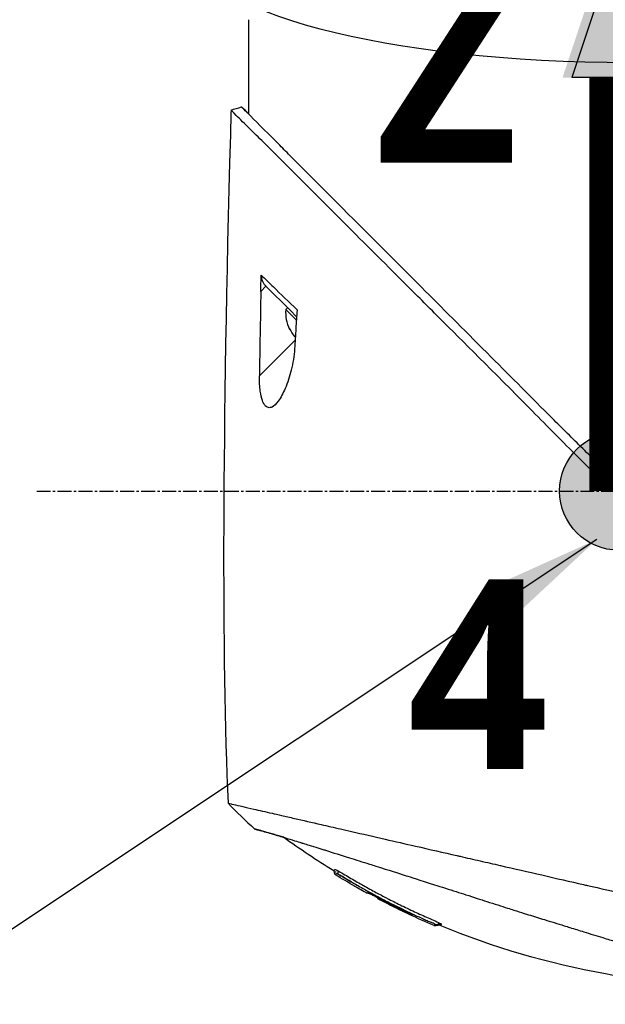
# Model space of a CAD drawing. Header units: millimetres. Extents: x 0 to 5219, y 0 to 2970.
# Tile 139 of 229: x 1818 to 1890, y 2058 to 2178. Entities that reach past the tile are written whole.
import ezdxf

# ---------------------------------------------------------------- set-up
doc = ezdxf.new("R2010")
doc.units = ezdxf.units.MM
doc.header["$LTSCALE"] = 0.2
doc.linetypes.add('CENTER2', pattern=[1.125, 0.75, -0.125, 0.125, -0.125])
for name, color, linetype in [('02_Center Line', 1, 'CENTER2'), ('07_Special Line2', 76, 'Continuous'), ('12_Before Rev.Num.', 5, 'Continuous'), ('13_After Rev.Num.', 6, 'Continuous')]:
    doc.layers.add(name, color=color, linetype=linetype)
doc.layers.add('14_Mark', color=7, linetype='Continuous', true_color=0xe03c31)
doc.styles.add('Rainbow-5.0 Style', font='malgunsl.ttf')
doc.dimstyles.new('Rainbow-5.0 Style', dxfattribs={"dimtxt": 4, "dimasz": 2.5, "dimexe": 1, "dimexo": 1, "dimgap": 1, "dimtad": 1, "dimdsep": 46, "dimtxsty": 'Rainbow-5.0 Style', "dimcen": 0, "dimclrd": 251, "dimclre": 251, "dimclrt": 7, "dimazin": 3, "dimtp": 0.1, "dimtm": 0.1, "dimtfac": 0.61, "dimtmove": 0, "dimatfit": 3, "dimfxl": 1, "dimlwd": -1, "dimlwe": -1, "dimarcsym": 1})

# ---------------------------------------------------------------- blocks, each defined once
blk = doc.blocks.new('Blk$A22R2-4W24X')
for p, q in [((-201.25, 1436.65), (-201.25, 1425.7)), ((-199.11, 1404.75), (-199.73, 1404.12)), ((-199.11, 1404.75), (-196.18, 1401.82)), ((-197.68, 1404.14), (-197.68, 1404.14)), ((-197.66, 1404.12), (-197.66, 1404.12)), ((-196.49, 1402.13), (-196.7, 1401.92)), ((-196.7, 1401.92), (-195.41, 1400.63)), ((-196.18, 1401.82), (-195.39, 1401.03)), ((-196.25, 1399.54), (-196.24, 1399.55)), ((-199.9, 1393.84), (-195.57, 1398.17)), ((-195.63, 1398.62), (-195.54, 1398.72)), ((-188.33, 1331.82), (-188.34, 1331.81)), ((-186.79, 1330.96), (-186.76, 1330.99)), ((-185.46, 1330.37), (-185.51, 1330.32)), ((-185.37, 1330.46), (-185.37, 1330.46)), ((-185.19, 1330.16), (-185.14, 1330.21)), ((-185.06, 1330.29), (-185.06, 1330.29)), ((-182.59, 1328.92), (-182.65, 1328.87))]:
    blk.add_line(p, q)
for radius, start, end in [(4.52, 175.2393, 206.2869), (4.5, 206.2241, 220.3846)]:
    blk.add_arc((-192.2, 1401.54), radius, start, end)
for centre, major_axis, ratio, start_param, end_param in [((2323.9, 1332.01), (-101.98, 2690.77), 0.938894, 1.500251, 1.501378), ((-174, 1685.85), (26.02, 366.09), 0.042138, 2.37416, 2.795052), ((-181.51, 1560.08), (-14.62, -235.71), 0.048312, 5.438434, 5.498234), ((-201.21, 1341.23), (-7.7, 7.47), 0.120793, 1.358557, 1.783036), ((-141.28, 1414.3), (82.48, -47.06), 1, 4.712389, 4.730947)]:
    blk.add_ellipse(centre, major_axis=major_axis, ratio=ratio, start_param=start_param, end_param=end_param)
for points, knots in [([(-201.25, 1437.15), (-201.25, 1437.09), (-201.25, 1437.02), (-201.25, 1436.9), (-201.25, 1436.84), (-201.25, 1436.75), (-201.25, 1436.71), (-201.25, 1436.66), (-201.25, 1436.65), (-201.25, 1436.65)], [0, 0, 0, 0, 0.0188345, 0.0188345, 0.037669, 0.037669, 0.0565035, 0.0565035, 0.075338, 0.075338, 0.075338, 0.075338]), ([(-109.74, 1332.56), (-109.74, 1332.57), (-109.89, 1332.68), (-111.54, 1334.34), (-112.56, 1335.39), (-114.71, 1337.54), (-115.7, 1338.51), (-117.36, 1340.16), (-117.99, 1340.8), (-119.29, 1342.1), (-119.96, 1342.77), (-121.04, 1343.85), (-121.41, 1344.22), (-124.55, 1347.37), (-127.25, 1350.02), (-131.42, 1354.18), (-134.44, 1357.25), (-141.9, 1364.75), (-145.54, 1368.37), (-152.43, 1375.26), (-154.85, 1377.75), (-157.73, 1380.58), (-159.67, 1382.43), (-164.1, 1386.87), (-165.95, 1388.75), (-172.37, 1395.25), (-175.92, 1398.76), (-179.74, 1402.58), (-181.07, 1403.91), (-184.83, 1407.67), (-187.2, 1410.04), (-193.84, 1416.68), (-197, 1419.85), (-199.79, 1422.62), (-200.39, 1423.21), (-201.68, 1424.49), (-202.3, 1425.1), (-203.13, 1425.94), (-203.35, 1426.17), (-203.35, 1426.17)], [0.007059, 0.007059, 0.007059, 0.007059, 0.615438, 0.615438, 1.069569, 1.069569, 1.371276, 1.371276, 1.544721, 1.544721, 1.716113, 1.716113, 1.805171, 1.805171, 2.453917, 2.453917, 3.119268, 3.119268, 3.710855, 3.710855, 4.236876, 4.236876, 4.642605, 4.642605, 4.934699, 4.934699, 5.667174, 5.667174, 6.066186, 6.066186, 6.818123, 6.818123, 8.314738, 8.314738, 8.772171, 8.772171, 9.455351, 9.455351, 10.137965, 10.137965, 10.137965, 10.137965]), ([(-156.88, 1381.35), (-156.9, 1381.37), (-156.99, 1381.46), (-157.19, 1381.65), (-157.27, 1381.72), (-157.5, 1381.95), (-157.66, 1382.1), (-158.13, 1382.56), (-158.44, 1382.86), (-159.38, 1383.78), (-160, 1384.39), (-161.87, 1386.23), (-163.11, 1387.47), (-166.84, 1391.19), (-169.32, 1393.69), (-177.55, 1401.96), (-182.43, 1406.84), (-190.16, 1414.58), (-193.62, 1418.04), (-196.85, 1421.29), (-197.32, 1421.77), (-199.31, 1423.77), (-200.51, 1424.96), (-201.53, 1425.99), (-201.74, 1426.2), (-201.96, 1426.41), (-202.01, 1426.47), (-202.06, 1426.51), (-202.07, 1426.53), (-202.08, 1426.54), (-202.08, 1426.54), (-202.09, 1426.54), (-202.09, 1426.54), (-202.09, 1426.54)], [0.0003975, 0.0003975, 0.0003975, 0.0003975, 0.0037334, 0.0037334, 0.0059736, 0.0059736, 0.0104554, 0.0104554, 0.0194241, 0.0194241, 0.0373842, 0.0373842, 0.0734232, 0.0734232, 0.1463793, 0.1463793, 0.3201527, 0.3201527, 0.4871586, 0.4871586, 0.516686, 0.516686, 0.6197489, 0.6197489, 0.6590143, 0.6590143, 0.678683, 0.678683, 0.6884419, 0.6884419, 0.6932923, 0.6932923, 0.6950052, 0.6950052, 0.6950052, 0.6950052]), ([(-202.08, 1426.54), (-202.08, 1426.54), (-202.08, 1426.54), (-202.08, 1426.54), (-202.07, 1426.53), (-202.06, 1426.52), (-202.04, 1426.51), (-201.98, 1426.46), (-201.93, 1426.41), (-201.71, 1426.2), (-201.51, 1426), (-201.25, 1425.73)], [0.0212085, 0.0212085, 0.0212085, 0.0212085, 0.039197, 0.039197, 0.0769304, 0.0769304, 0.152825, 0.152825, 0.3056694, 0.3056694, 0.5941457, 0.5941457, 0.5941457, 0.5941457]), ([(-199.73, 1404.12), (-199.73, 1404.45), (-199.72, 1404.79), (-199.71, 1405.43), (-199.71, 1405.8), (-199.7, 1406.11)], [-0.1913085, -0.1913085, -0.1913085, -0.1913085, -0.0940503, -0.0940503, 0, 0, 0, 0]), ([(-199.7, 1406.11), (-199.24, 1405.66), (-198.74, 1405.17), (-198.21, 1404.66), (-197.32, 1403.79), (-196.35, 1402.85), (-195.32, 1401.86)], [0, 0, 0, 0, 0.371058, 0.371058, 0.371058, 1, 1, 1, 1]), ([(-199.7, 1406.11), (-199.7, 1405.99), (-199.69, 1405.87), (-199.64, 1405.62), (-199.6, 1405.49), (-199.49, 1405.25), (-199.42, 1405.14), (-199.28, 1404.93), (-199.2, 1404.84), (-199.11, 1404.75)], [0, 0, 0, 0, 0.0370329, 0.0370329, 0.076468, 0.076468, 0.1152358, 0.1152358, 0.1527656, 0.1527656, 0.1527656, 0.1527656]), ([(-195.33, 1401.84), (-195.35, 1401.49), (-195.38, 1401.08), (-195.43, 1400.37), (-195.46, 1399.98), (-195.48, 1399.61)], [-0.2166132, -0.2166132, -0.2166132, -0.2166132, -0.1116759, -0.1116759, 0, 0, 0, 0]), ([(-195.48, 1399.61), (-195.51, 1399.2), (-195.53, 1398.79), (-195.58, 1397.97), (-195.61, 1397.56), (-195.64, 1397.15)], [0.000001, 0.000001, 0.000001, 0.000001, 0.1240778, 0.1240778, 0.2481545, 0.2481545, 0.2481545, 0.2481545]), ([(-195.64, 1397.15), (-195.69, 1396.26), (-195.84, 1395.37), (-196.23, 1393.76), (-196.49, 1392.99), (-197.02, 1391.74), (-197.31, 1391.19), (-197.88, 1390.42), (-198.13, 1390.18), (-198.52, 1389.99), (-198.67, 1389.96), (-198.91, 1390.01), (-199, 1390.05), (-199.17, 1390.19), (-199.24, 1390.27), (-199.4, 1390.5), (-199.47, 1390.66), (-199.66, 1391.17), (-199.74, 1391.56), (-199.88, 1392.52), (-199.91, 1393.15), (-199.9, 1393.84)], [-1.596737, -1.596737, -1.596737, -1.596737, -1.33399, -1.33399, -1.081083, -1.081083, -0.864266, -0.864266, -0.684891, -0.684891, -0.576042, -0.576042, -0.504751, -0.504751, -0.44002, -0.44002, -0.35801, -0.35801, -0.205711, -0.205711, -0.000001, -0.000001, -0.000001, -0.000001]), ([(-203.71, 1341.89), (-203.71, 1341.89), (-203.68, 1341.89), (-203.61, 1341.87), (-203.55, 1341.86), (-203.45, 1341.84), (-203.32, 1341.81), (-203.29, 1341.8), (-203.26, 1341.79), (-203.23, 1341.79), (-202.98, 1341.73), (-202.64, 1341.65), (-202.25, 1341.56), (-202.15, 1341.54), (-202.04, 1341.51), (-201.93, 1341.49), (-201.54, 1341.4), (-201.1, 1341.3), (-200.59, 1341.18), (-199.94, 1341.03), (-199.2, 1340.86), (-198.37, 1340.67), (-198.01, 1340.59), (-197.62, 1340.5), (-197.22, 1340.41), (-196.71, 1340.29), (-196.18, 1340.17), (-195.63, 1340.04), (-194.62, 1339.81), (-193.53, 1339.56), (-192.4, 1339.3), (-191.64, 1339.13), (-190.86, 1338.95), (-190.06, 1338.77), (-189.61, 1338.66), (-189.17, 1338.56), (-188.71, 1338.46), (-187.38, 1338.15), (-186.02, 1337.84), (-184.64, 1337.52), (-183.42, 1337.25), (-182.19, 1336.96), (-180.96, 1336.68), (-179.24, 1336.29), (-177.55, 1335.9), (-175.92, 1335.52), (-175.79, 1335.5), (-175.66, 1335.47), (-175.53, 1335.44), (-175.13, 1335.34), (-174.72, 1335.25), (-174.32, 1335.16), (-173.91, 1335.07), (-173.51, 1334.97), (-173.1, 1334.88), (-172.69, 1334.79), (-172.28, 1334.69), (-171.87, 1334.6), (-171.48, 1334.51), (-171.08, 1334.42), (-170.68, 1334.33), (-170.67, 1334.32), (-170.65, 1334.32), (-170.64, 1334.32), (-168.92, 1333.92), (-167.24, 1333.54), (-165.61, 1333.17), (-163.85, 1332.76), (-162.15, 1332.37), (-160.52, 1332), (-160.37, 1331.96), (-160.22, 1331.93), (-160.07, 1331.9), (-158.49, 1331.53), (-156.94, 1331.18), (-155.44, 1330.84), (-153.7, 1330.44), (-152.02, 1330.06), (-150.41, 1329.69), (-150.24, 1329.65), (-150.07, 1329.61), (-149.9, 1329.57), (-149.25, 1329.42), (-148.59, 1329.26), (-147.94, 1329.11), (-147.79, 1329.08), (-147.65, 1329.05), (-147.51, 1329.01), (-146.9, 1328.87), (-146.25, 1328.72), (-145.5, 1328.55), (-145.4, 1328.53), (-145.29, 1328.5), (-145.19, 1328.48), (-144.44, 1328.31), (-143.66, 1328.13), (-142.91, 1327.96), (-142.18, 1327.8), (-141.48, 1327.64), (-140.8, 1327.48)], [0, 0, 0, 0, 0.0293646, 0.0293646, 0.0293646, 0.0566154, 0.0566154, 0.0566154, 0.0625, 0.0625, 0.0625, 0.1118856, 0.1118856, 0.1118856, 0.125, 0.125, 0.125, 0.1687706, 0.1687706, 0.1687706, 0.2250488, 0.2250488, 0.2250488, 0.25, 0.25, 0.25, 0.2807426, 0.2807426, 0.2807426, 0.3373462, 0.3373462, 0.3373462, 0.375, 0.375, 0.375, 0.394127, 0.394127, 0.394127, 0.4504604, 0.4504604, 0.4504604, 0.5, 0.5, 0.5, 0.5625, 0.5625, 0.5625, 0.5671142, 0.5671142, 0.5671142, 0.581501, 0.581501, 0.581501, 0.5960263, 0.5960263, 0.5960263, 0.6106942, 0.6106942, 0.6106942, 0.625, 0.625, 0.625, 0.6254725, 0.6254725, 0.6254725, 0.6826656, 0.6826656, 0.6826656, 0.7442648, 0.7442648, 0.7442648, 0.75, 0.75, 0.75, 0.8049855, 0.8049855, 0.8049855, 0.8682916, 0.8682916, 0.8682916, 0.875, 0.875, 0.875, 0.9005062, 0.9005062, 0.9005062, 0.90625, 0.90625, 0.90625, 0.9336735, 0.9336735, 0.9336735, 0.9375, 0.9375, 0.9375, 0.9693103, 0.9693103, 0.9693103, 1, 1, 1, 1]), ([(-200.47, 1338.75), (-200.47, 1338.75), (-200.47, 1338.75), (-200.38, 1338.72), (-200.33, 1338.71), (-200.27, 1338.7), (-200.21, 1338.68), (-200.18, 1338.67), (-200.15, 1338.66), (-200.12, 1338.66), (-199.96, 1338.62), (-199.74, 1338.56), (-199.46, 1338.48), (-199.35, 1338.45), (-199.23, 1338.41), (-199.1, 1338.38), (-198.84, 1338.3), (-198.55, 1338.22), (-198.22, 1338.12), (-197.79, 1337.99), (-197.29, 1337.84), (-196.74, 1337.68), (-196.67, 1337.65), (-196.6, 1337.63), (-196.52, 1337.61), (-195.66, 1337.34), (-195, 1337.14), (-194.73, 1337.06), (-194.7, 1337.05), (-194.59, 1337.02), (-194.39, 1336.95), (-194.03, 1336.84), (-193.38, 1336.64), (-192.32, 1336.31), (-192.17, 1336.26), (-192.01, 1336.22), (-191.86, 1336.17), (-190.96, 1335.88), (-189.99, 1335.58), (-188.97, 1335.26), (-188.19, 1335.01), (-187.37, 1334.75), (-186.52, 1334.49), (-186.26, 1334.4), (-186.01, 1334.33), (-185.77, 1334.25), (-184.15, 1333.74), (-182.96, 1333.36), (-182.32, 1333.15), (-182.23, 1333.12), (-182.15, 1333.1), (-182.08, 1333.08), (-181.6, 1332.92), (-180.48, 1332.57), (-178.65, 1331.98), (-178.24, 1331.85), (-177.79, 1331.71), (-177.3, 1331.55), (-176.41, 1331.27), (-175.59, 1331), (-174.84, 1330.77), (-173.86, 1330.45), (-173.01, 1330.18), (-172.3, 1329.95), (-171.82, 1329.79), (-171.37, 1329.65), (-170.96, 1329.52), (-170.52, 1329.38), (-170.13, 1329.25), (-169.77, 1329.14), (-169.51, 1329.06), (-169.25, 1328.97), (-168.99, 1328.89), (-168.57, 1328.76), (-168.16, 1328.63), (-167.74, 1328.5), (-167.57, 1328.45), (-167.39, 1328.39), (-167.22, 1328.34), (-166.59, 1328.14), (-165.94, 1327.94), (-165.29, 1327.74), (-164.5, 1327.49), (-163.69, 1327.25), (-162.88, 1327), (-162.65, 1326.92), (-162.42, 1326.85), (-162.19, 1326.78), (-161.63, 1326.61), (-161.07, 1326.44), (-160.51, 1326.26), (-159.73, 1326.02), (-158.95, 1325.78), (-158.19, 1325.55), (-157.92, 1325.46), (-157.65, 1325.38), (-157.38, 1325.3), (-156.86, 1325.14), (-156.38, 1324.99), (-155.95, 1324.86), (-155.04, 1324.57), (-154.33, 1324.35), (-153.8, 1324.19), (-153.4, 1324.07), (-153.1, 1323.98), (-152.9, 1323.91), (-152.51, 1323.79), (-152.12, 1323.67), (-151.74, 1323.55), (-151.43, 1323.46), (-151.12, 1323.36), (-150.81, 1323.27), (-150.32, 1323.12), (-150, 1323.02), (-149.81, 1322.96), (-149.81, 1322.96), (-149.8, 1322.95), (-149.79, 1322.95), (-149.47, 1322.85), (-149.15, 1322.76), (-148.84, 1322.66)], [-1, -1, -1, -1, -0.967857, -0.967857, -0.967857, -0.948942, -0.948942, -0.948942, -0.935714, -0.935714, -0.935714, -0.889625, -0.889625, -0.889625, -0.871429, -0.871429, -0.871429, -0.83445, -0.83445, -0.83445, -0.785714, -0.785714, -0.785714, -0.781613, -0.781613, -0.781613, -0.732143, -0.732143, -0.732143, -0.713138, -0.713138, -0.713138, -0.678571, -0.678571, -0.678571, -0.668891, -0.668891, -0.668891, -0.613661, -0.613661, -0.613661, -0.571429, -0.571429, -0.571429, -0.563197, -0.563197, -0.563197, -0.507759, -0.507759, -0.507759, -0.5, -0.5, -0.5, -0.441747, -0.441747, -0.441747, -0.428571, -0.428571, -0.428571, -0.397698, -0.397698, -0.397698, -0.357143, -0.357143, -0.357143, -0.339649, -0.339649, -0.339649, -0.321429, -0.321429, -0.321429, -0.310561, -0.310561, -0.310561, -0.292949, -0.292949, -0.292949, -0.285714, -0.285714, -0.285714, -0.258021, -0.258021, -0.258021, -0.223914, -0.223914, -0.223914, -0.214286, -0.214286, -0.214286, -0.189719, -0.189719, -0.189719, -0.155218, -0.155218, -0.155218, -0.142857, -0.142857, -0.142857, -0.12766, -0.12766, -0.12766, -0.095508, -0.095508, -0.095508, -0.071429, -0.071429, -0.071429, -0.051836, -0.051836, -0.051836, -0.035714, -0.035714, -0.035714, -0.017857, -0.017857, -0.017857, -0.017513, -0.017513, -0.017513, 0, 0, 0, 0]), ([(-196.98, 1337.75), (-197.17, 1337.8), (-197.35, 1337.86), (-198.01, 1338.06), (-198.43, 1338.18), (-199.07, 1338.37), (-199.32, 1338.44), (-199.68, 1338.54), (-199.82, 1338.58), (-199.98, 1338.62), (-200.02, 1338.63), (-200.19, 1338.68), (-200.3, 1338.7), (-200.43, 1338.74), (-200.47, 1338.75), (-200.47, 1338.75)], [5.705299, 5.705299, 5.705299, 5.705299, 5.822939, 5.822939, 6.144758, 6.144758, 6.385994, 6.385994, 6.566823, 6.566823, 6.63475, 6.63475, 6.873456, 6.873456, 7.112007, 7.112007, 7.112007, 7.112007]), ([(-190.88, 1333.67), (-190.88, 1333.67), (-190.88, 1333.68), (-190.88, 1333.68), (-190.87, 1333.68), (-190.87, 1333.69), (-190.87, 1333.69), (-190.87, 1333.69), (-190.86, 1333.69), (-190.86, 1333.7), (-190.86, 1333.7), (-190.85, 1333.71), (-190.84, 1333.72), (-190.84, 1333.72), (-190.84, 1333.72), (-190.84, 1333.72), (-190.83, 1333.73), (-190.83, 1333.73), (-190.82, 1333.74), (-190.81, 1333.75), (-190.81, 1333.75), (-190.81, 1333.75), (-190.81, 1333.75), (-190.81, 1333.75), (-190.81, 1333.75)], [-0.1783373, -0.1783373, -0.1783373, -0.1783373, -0.1456542, -0.1456542, -0.1456542, -0.124148, -0.124148, -0.124148, -0.1142857, -0.1142857, -0.1142857, -0.085957, -0.085957, -0.085957, -0.0857143, -0.0857143, -0.0857143, -0.0714286, -0.0714286, -0.0714286, -0.0642857, -0.0642857, -0.0642857, -0.063677, -0.063677, -0.063677, -0.063677]), ([(-190.66, 1333.19), (-190.68, 1333.2), (-190.7, 1333.21), (-190.73, 1333.25), (-190.74, 1333.26), (-190.75, 1333.3), (-190.76, 1333.32), (-190.77, 1333.38), (-190.77, 1333.42), (-190.78, 1333.49), (-190.79, 1333.53), (-190.81, 1333.59), (-190.82, 1333.61), (-190.84, 1333.65), (-190.86, 1333.66), (-190.88, 1333.67)], [0, 0, 0, 0, 0.00675238, 0.00675238, 0.01280823, 0.01280823, 0.01941984, 0.01941984, 0.03041942, 0.03041942, 0.0418939, 0.0418939, 0.04846275, 0.04846275, 0.05587753, 0.05587753, 0.05587753, 0.05587753]), ([(-190.81, 1333.75), (-190.8, 1333.76), (-190.8, 1333.76), (-190.79, 1333.76), (-190.79, 1333.76), (-190.78, 1333.77), (-190.78, 1333.77), (-190.77, 1333.77), (-190.76, 1333.77), (-190.76, 1333.78), (-190.76, 1333.78), (-190.76, 1333.78), (-190.75, 1333.78), (-190.75, 1333.78), (-190.75, 1333.78), (-190.75, 1333.79), (-190.74, 1333.79), (-190.74, 1333.8), (-190.74, 1333.8), (-190.74, 1333.8), (-190.74, 1333.8), (-190.74, 1333.8), (-190.74, 1333.8), (-190.74, 1333.8), (-190.74, 1333.8), (-190.74, 1333.8), (-190.74, 1333.8), (-190.74, 1333.81), (-190.74, 1333.81), (-190.74, 1333.81), (-190.74, 1333.81), (-190.74, 1333.81), (-190.74, 1333.81), (-190.74, 1333.81), (-190.74, 1333.81), (-190.74, 1333.81), (-190.74, 1333.82), (-190.74, 1333.83), (-190.73, 1333.83), (-190.73, 1333.83), (-190.73, 1333.83), (-190.73, 1333.84), (-190.69, 1333.83), (-190.65, 1333.82), (-190.57, 1333.78), (-190.42, 1333.71)], [-0.06367695, -0.06367695, -0.06367695, -0.06367695, -0.05714286, -0.05714286, -0.05714286, -0.05102041, -0.05102041, -0.05102041, -0.0431996, -0.0431996, -0.0431996, -0.0429311, -0.0429311, -0.0429311, -0.03673469, -0.03673469, -0.03673469, -0.03304234, -0.03304234, -0.03304234, -0.03265306, -0.03265306, -0.03265306, -0.03163265, -0.03163265, -0.03163265, -0.03133708, -0.03133708, -0.03133708, -0.03061224, -0.03061224, -0.03061224, -0.0294375, -0.0294375, -0.0294375, -0.02857143, -0.02857143, -0.02857143, -0.02142857, -0.02142857, -0.02142857, -0.01428571, -0.01428571, -0.01428571, 0, 0, 0, 0]), ([(-190.64, 1333.49), (-190.64, 1333.49), (-190.64, 1333.5), (-190.64, 1333.51), (-190.64, 1333.51), (-190.64, 1333.52), (-190.64, 1333.53), (-190.64, 1333.54), (-190.64, 1333.54), (-190.64, 1333.55), (-190.64, 1333.55), (-190.64, 1333.56), (-190.64, 1333.56), (-190.64, 1333.56), (-190.64, 1333.57), (-190.64, 1333.57), (-190.64, 1333.57), (-190.64, 1333.58), (-190.64, 1333.58), (-190.64, 1333.58), (-190.64, 1333.59), (-190.64, 1333.59), (-190.64, 1333.59), (-190.64, 1333.59), (-190.64, 1333.59), (-190.64, 1333.59)], [0, 0, 0, 0, 0.00306782, 0.00306782, 0.00595514, 0.00595514, 0.00807191, 0.00807191, 0.00942069, 0.00942069, 0.01027065, 0.01027065, 0.01086884, 0.01086884, 0.01184877, 0.01184877, 0.01269955, 0.01269955, 0.01361988, 0.01361988, 0.01480987, 0.01480987, 0.01652475, 0.01652475, 0.01754864, 0.01754864, 0.01754864, 0.01754864]), ([(-190.42, 1333.71), (-190.23, 1333.61), (-189.97, 1333.46), (-189.72, 1333.31), (-189.47, 1333.16), (-189.22, 1333.01), (-188.97, 1332.86), (-188.47, 1332.57), (-187.96, 1332.27), (-187.45, 1331.99), (-186.95, 1331.7), (-186.44, 1331.42), (-185.92, 1331.14), (-185.48, 1330.9), (-185.03, 1330.67), (-184.59, 1330.43)], [-1, -1, -1, -1, -0.9391036, -0.9391036, -0.9391036, -0.8782072, -0.8782072, -0.8782072, -0.7564144, -0.7564144, -0.7564144, -0.6346216, -0.6346216, -0.6346216, -0.5293356, -0.5293356, -0.5293356, -0.5293356]), ([(-190.66, 1333.19), (-190.66, 1333.19), (-190.66, 1333.19), (-190.66, 1333.19), (-190.66, 1333.19), (-190.66, 1333.19), (-190.66, 1333.19), (-190.65, 1333.19), (-190.65, 1333.19), (-190.65, 1333.2)], [0.80301317, 0.80301317, 0.80301317, 0.80301317, 0.82118409, 0.82118409, 0.82118409, 0.82142857, 0.82142857, 0.82142857, 0.82890325, 0.82890325, 0.82890325, 0.82890325]), ([(-190.65, 1333.2), (-190.64, 1333.2), (-190.64, 1333.21), (-190.63, 1333.22), (-190.63, 1333.23), (-190.62, 1333.23), (-190.62, 1333.23), (-190.62, 1333.23), (-190.61, 1333.24), (-190.61, 1333.25), (-190.6, 1333.26), (-190.6, 1333.26), (-190.59, 1333.27), (-190.59, 1333.28), (-190.58, 1333.28), (-190.58, 1333.29), (-190.58, 1333.29), (-190.57, 1333.29), (-190.57, 1333.29), (-190.57, 1333.29), (-190.57, 1333.29), (-190.57, 1333.29), (-190.57, 1333.29), (-190.57, 1333.29), (-190.57, 1333.29), (-190.57, 1333.3), (-190.56, 1333.3), (-190.56, 1333.3), (-190.56, 1333.3), (-190.56, 1333.31), (-190.55, 1333.31), (-190.55, 1333.31), (-190.54, 1333.32), (-190.54, 1333.32)], [0.8289032, 0.8289032, 0.8289032, 0.8289032, 0.8571429, 0.8571429, 0.8571429, 0.8617723, 0.8617723, 0.8617723, 0.875, 0.875, 0.875, 0.8928571, 0.8928571, 0.8928571, 0.90625, 0.90625, 0.90625, 0.9095982, 0.9095982, 0.9095982, 0.9105229, 0.9105229, 0.9105229, 0.9129464, 0.9129464, 0.9129464, 0.9196429, 0.9196429, 0.9196429, 0.9330357, 0.9330357, 0.9330357, 0.9388096, 0.9388096, 0.9388096, 0.9388096]), ([(-190.64, 1333.48), (-190.64, 1333.48), (-190.64, 1333.48), (-190.64, 1333.48), (-190.64, 1333.48), (-190.64, 1333.48), (-190.64, 1333.48), (-190.64, 1333.48), (-190.64, 1333.48), (-190.64, 1333.48), (-190.64, 1333.49), (-190.64, 1333.49)], [0.040892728, 0.040892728, 0.040892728, 0.040892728, 0.041349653, 0.041349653, 0.041875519, 0.041875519, 0.042664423, 0.042664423, 0.045035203, 0.045035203, 0.047002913, 0.047002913, 0.047002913, 0.047002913]), ([(-190.54, 1333.32), (-190.54, 1333.32), (-190.54, 1333.32), (-190.54, 1333.32), (-190.53, 1333.33), (-190.52, 1333.33), (-190.52, 1333.34)], [0.93880964, 0.93880964, 0.93880964, 0.93880964, 0.94642857, 0.94642857, 0.94642857, 0.9841263, 0.9841263, 0.9841263, 0.9841263]), ([(-190.51, 1333.34), (-190.51, 1333.34), (-190.51, 1333.35), (-190.5, 1333.35), (-190.49, 1333.35), (-190.48, 1333.35), (-190.47, 1333.35), (-190.46, 1333.34), (-190.45, 1333.33), (-190.43, 1333.32), (-190.42, 1333.32), (-190.41, 1333.31), (-190.39, 1333.3), (-190.37, 1333.29), (-190.35, 1333.28), (-190.34, 1333.27)], [0, 0, 0, 0, 0.25, 0.25, 0.25, 0.5, 0.5, 0.5, 0.75, 0.75, 0.75, 0.875, 0.875, 0.875, 1, 1, 1, 1]), ([(-190.34, 1333.27), (-190.14, 1333.17), (-189.88, 1333), (-189.65, 1332.87), (-189.42, 1332.73), (-189.18, 1332.59), (-188.95, 1332.45), (-188.47, 1332.17), (-188, 1331.9), (-187.52, 1331.63), (-187.04, 1331.36), (-186.56, 1331.1), (-186.08, 1330.84), (-186.03, 1330.81), (-185.97, 1330.78), (-185.92, 1330.75), (-185.35, 1330.45), (-184.92, 1330.22), (-184.63, 1330.07), (-184.43, 1329.97), (-184.29, 1329.9), (-184.22, 1329.86), (-183.84, 1329.67), (-183.49, 1329.49), (-183.16, 1329.33), (-182.93, 1329.21), (-182.71, 1329.1), (-182.5, 1329)], [0, 0, 0, 0, 0.0642604, 0.0642604, 0.0642604, 0.1285208, 0.1285208, 0.1285208, 0.2570414, 0.2570414, 0.2570414, 0.3855616, 0.3855616, 0.3855616, 0.4, 0.4, 0.4, 0.489325, 0.489325, 0.489325, 0.55, 0.55, 0.55, 0.6374853, 0.6374853, 0.6374853, 0.7, 0.7, 0.7, 0.7]), ([(-186.76, 1330.99), (-186.76, 1330.99), (-186.76, 1330.99), (-186.72, 1330.98), (-186.7, 1330.97), (-186.62, 1330.94), (-186.54, 1330.91), (-186.33, 1330.81), (-186.2, 1330.75), (-185.93, 1330.61), (-185.79, 1330.54), (-185.49, 1330.39), (-185.33, 1330.31), (-185.02, 1330.15), (-184.26, 1329.75), (-182.94, 1329.1), (-182.79, 1329.02), (-182.39, 1328.82), (-182.2, 1328.73), (-181.85, 1328.55), (-181.71, 1328.47), (-181.48, 1328.35), (-181.4, 1328.3), (-181.34, 1328.26), (-181.35, 1328.25), (-181.37, 1328.23), (-181.36, 1328.22), (-181.4, 1328.23), (-181.47, 1328.26), (-181.67, 1328.36), (-181.81, 1328.42), (-182.13, 1328.57), (-182.3, 1328.66), (-182.58, 1328.79), (-182.67, 1328.84), (-182.84, 1328.92), (-182.91, 1328.95), (-182.98, 1328.99)], [0.000001, 0.000001, 0.000001, 0.000001, 0.0235276, 0.0235276, 0.040385, 0.040385, 0.0723923, 0.0723923, 0.1079796, 0.1079796, 0.1383929, 0.1383929, 0.1700013, 0.1700013, 0.2000303, 0.2000303, 0.2073752, 0.2073752, 0.2151683, 0.2151683, 0.2229131, 0.2229131, 0.23064, 0.23064, 0.237006, 0.237006, 0.253698, 0.253698, 0.2694073, 0.2694073, 0.2850415, 0.2850415, 0.2995323, 0.2995323, 0.3067321, 0.3067321, 0.3121576, 0.3121576, 0.3121576, 0.3121576]), ([(-186.09, 1330.7), (-186.14, 1330.72), (-186.18, 1330.74), (-186.37, 1330.83), (-186.49, 1330.89), (-186.68, 1330.97), (-186.73, 1330.99), (-186.76, 1330.99), (-186.76, 1330.99), (-186.76, 1330.99)], [0.5840715, 0.5840715, 0.5840715, 0.5840715, 0.6072062, 0.6072062, 0.6950472, 0.6950472, 0.7818922, 0.7818922, 0.7982216, 0.7982216, 0.7982216, 0.7982216]), ([(-185.55, 1330.29), (-185.54, 1330.29), (-185.54, 1330.3), (-185.53, 1330.31), (-185.52, 1330.31), (-185.52, 1330.32), (-185.52, 1330.32), (-185.51, 1330.32), (-185.51, 1330.32), (-185.51, 1330.32), (-185.51, 1330.32), (-185.51, 1330.32)], [-0.4242758, -0.4242758, -0.4242758, -0.4242758, -0.1907721, -0.1907721, -0.0989809, -0.0989809, -0.0711612, -0.0711612, -0.0633692, -0.0633692, -0.0629791, -0.0629791, -0.0629791, -0.0629791]), ([(-182.65, 1328.87), (-182.65, 1328.87), (-182.65, 1328.87), (-182.66, 1328.86), (-182.66, 1328.85), (-182.67, 1328.85), (-182.67, 1328.85), (-182.68, 1328.84), (-182.67, 1328.84), (-182.71, 1328.86), (-182.73, 1328.87), (-182.79, 1328.89), (-182.82, 1328.91), (-182.89, 1328.94), (-182.92, 1328.96), (-183.05, 1329.02), (-183.28, 1329.13), (-184.22, 1329.6), (-184.88, 1329.94), (-185.55, 1330.29)], [-0.6043656, -0.6043656, -0.6043656, -0.6043656, -0.5563524, -0.5563524, -0.516104, -0.516104, -0.4860409, -0.4860409, -0.4278285, -0.4278285, -0.3875845, -0.3875845, -0.3505644, -0.3505644, -0.3149552, -0.3149552, -0.2247493, -0.2247493, 0, 0, 0, 0]), ([(-185.51, 1330.32), (-185.51, 1330.32), (-185.51, 1330.32), (-185.47, 1330.3), (-185.44, 1330.29), (-185.39, 1330.27), (-185.36, 1330.25), (-185.31, 1330.23), (-185.28, 1330.21), (-185.24, 1330.19), (-185.21, 1330.18), (-185.19, 1330.16)], [-0.06295245, -0.06295245, -0.06295245, -0.06295245, -0.04215242, -0.04215242, -0.02825831, -0.02825831, -0.01656341, -0.01656341, -0.00800385, -0.00800385, 0, 0, 0, 0]), ([(-185.19, 1330.16), (-184.47, 1329.79), (-183.76, 1329.43), (-182.97, 1329.04), (-182.95, 1329.03), (-182.88, 1329), (-182.85, 1328.98), (-182.77, 1328.94), (-182.74, 1328.93), (-182.69, 1328.9), (-182.67, 1328.89), (-182.65, 1328.88), (-182.65, 1328.87), (-182.65, 1328.87)], [-1.1505032, -1.1505032, -1.1505032, -1.1505032, -0.8122954, -0.8122954, -0.7833608, -0.7833608, -0.7413978, -0.7413978, -0.6925504, -0.6925504, -0.6390798, -0.6390798, -0.6043979, -0.6043979, -0.6043979, -0.6043979]), ([(-184.59, 1330.43), (-184.51, 1330.4), (-184.44, 1330.36), (-184.37, 1330.32), (-183.86, 1330.06), (-183.34, 1329.79), (-182.81, 1329.54), (-182.24, 1329.25), (-181.65, 1328.97), (-181.07, 1328.7), (-180.52, 1328.44), (-179.95, 1328.19), (-179.41, 1327.95), (-178.86, 1327.71), (-178.17, 1327.42), (-177.9, 1327.26)], [-0.5293356, -0.5293356, -0.5293356, -0.5293356, -0.5128288, -0.5128288, -0.5128288, -0.391036, -0.391036, -0.391036, -0.2564144, -0.2564144, -0.2564144, -0.1282072, -0.1282072, -0.1282072, 0, 0, 0, 0]), ([(-182.5, 1329), (-182.06, 1328.79), (-181.77, 1328.65), (-181.64, 1328.59), (-181.6, 1328.57), (-181.56, 1328.55), (-181.53, 1328.54), (-181.38, 1328.47), (-181.28, 1328.42), (-181.2, 1328.38), (-181.15, 1328.36), (-181.01, 1328.29), (-180.77, 1328.18), (-180.67, 1328.14), (-180.59, 1328.1), (-180.52, 1328.07), (-180.45, 1328.04), (-180.37, 1328), (-180.27, 1327.96), (-180.2, 1327.92), (-180.14, 1327.9), (-180.1, 1327.88)], [0.7, 0.7, 0.7, 0.7, 0.775, 0.775, 0.775, 0.7823958, 0.7823958, 0.7823958, 0.8125, 0.8125, 0.8125, 0.85, 0.85, 0.85, 0.8714286, 0.8714286, 0.8714286, 0.8928571, 0.8928571, 0.8928571, 0.9085284, 0.9085284, 0.9085284, 0.9085284]), ([(-180.1, 1327.88), (-180.1, 1327.88), (-180.1, 1327.87), (-180.1, 1327.87), (-180.06, 1327.86), (-180.03, 1327.85), (-180, 1327.83), (-179.99, 1327.83), (-179.98, 1327.82), (-179.97, 1327.82), (-179.97, 1327.82), (-179.96, 1327.81), (-179.96, 1327.81), (-179.95, 1327.81), (-179.93, 1327.8), (-179.91, 1327.79), (-179.9, 1327.78), (-179.78, 1327.73), (-179.53, 1327.62), (-179.39, 1327.56), (-179.2, 1327.48), (-179.01, 1327.4)], [0.90852835, 0.90852835, 0.90852835, 0.90852835, 0.90892857, 0.90892857, 0.90892857, 0.91696429, 0.91696429, 0.91696429, 0.91987814, 0.91987814, 0.91987814, 0.92098214, 0.92098214, 0.92098214, 0.925, 0.925, 0.925, 0.9726642, 0.9726642, 0.9726642, 1, 1, 1, 1]), ([(-178.54, 1327.17), (-178.55, 1327.17), (-178.56, 1327.18), (-178.59, 1327.2), (-178.62, 1327.21), (-178.66, 1327.24), (-178.71, 1327.26), (-178.74, 1327.28), (-178.76, 1327.29), (-178.78, 1327.29), (-178.79, 1327.3), (-178.82, 1327.31), (-178.84, 1327.32), (-178.89, 1327.35), (-178.95, 1327.37), (-179.01, 1327.4)], [0.0401435, 0.0401435, 0.0401435, 0.0401435, 0.25, 0.25, 0.25, 0.5, 0.5, 0.5, 0.6428571, 0.6428571, 0.6428571, 0.7857143, 0.7857143, 0.7857143, 0.999999, 0.999999, 0.999999, 0.999999]), ([(-178.54, 1327.16), (-178.55, 1327.16), (-178.56, 1327.15), (-178.58, 1327.13), (-178.59, 1327.12), (-178.6, 1327.11), (-178.61, 1327.1), (-178.63, 1327.09), (-178.65, 1327.07), (-178.66, 1327.06), (-178.67, 1327.04), (-178.68, 1327.03), (-178.69, 1327.03), (-178.69, 1327.02), (-178.69, 1327.02), (-178.69, 1327.02)], [0, 0, 0, 0, 0.061398, 0.061398, 0.061398, 0.0917382, 0.0917382, 0.0917382, 0.1344445, 0.1344445, 0.1344445, 0.1676975, 0.1676975, 0.1676975, 0.1904606, 0.1904606, 0.1904606, 0.1904606]), ([(-177.95, 1327.04), (-177.98, 1327.05), (-178.01, 1327.06), (-178.07, 1327.07), (-178.11, 1327.06), (-178.19, 1327.05), (-178.25, 1327.04), (-178.36, 1327.02), (-178.42, 1327), (-178.52, 1326.99), (-178.55, 1326.99), (-178.62, 1327), (-178.66, 1327), (-178.69, 1327.02)], [0, 0, 0, 0, 0.00936032, 0.00936032, 0.01953195, 0.01953195, 0.03512646, 0.03512646, 0.05449727, 0.05449727, 0.06458652, 0.06458652, 0.07537322, 0.07537322, 0.07537322, 0.07537322]), ([(-177.9, 1327.26), (-177.77, 1327.18), (-177.81, 1327.18), (-177.82, 1327.17), (-177.83, 1327.15), (-177.85, 1327.14), (-177.86, 1327.13), (-177.88, 1327.11), (-177.9, 1327.09), (-177.91, 1327.08), (-177.93, 1327.06), (-177.94, 1327.05), (-177.94, 1327.05), (-177.95, 1327.04), (-177.95, 1327.04), (-177.95, 1327.04)], [-1, -1, -1, -1, -0.9795159, -0.9795159, -0.9795159, -0.9590319, -0.9590319, -0.9590319, -0.9180638, -0.9180638, -0.9180638, -0.8763387, -0.8763387, -0.8763387, -0.8460838, -0.8460838, -0.8460838, -0.8460838]), ([(-138.75, 1319.43), (-138.75, 1319.43), (-138.75, 1319.43), (-138.75, 1319.43), (-138.75, 1319.43), (-138.76, 1319.43), (-138.76, 1319.43), (-138.77, 1319.43), (-138.77, 1319.43), (-138.8, 1319.43), (-138.81, 1319.43), (-138.88, 1319.43), (-138.94, 1319.43), (-139.15, 1319.43), (-139.3, 1319.43), (-139.94, 1319.44), (-140.41, 1319.45), (-142.31, 1319.49), (-143.73, 1319.55), (-149.41, 1319.88), (-153.67, 1320.38), (-164.74, 1322.38), (-171.52, 1324.35), (-177.95, 1327.04)], [0, 0, 0, 0, 0.000147, 0.000147, 0.000594, 0.000594, 0.001179, 0.001179, 0.002934, 0.002934, 0.0082, 0.0082, 0.023997, 0.023997, 0.071389, 0.071389, 0.213567, 0.213567, 0.640161, 0.640161, 1.921872, 1.921872, 4.014331, 4.014331, 4.014331, 4.014331])]:
    blk.add_open_spline(points, degree=3, knots=knots)
for points in [[(-203.35, 1426.17), (-202.93, 1426.29), (-202.51, 1426.42), (-202.09, 1426.54)], [(-203.35, 1426.17), (-203.35, 1426.17), (-203.35, 1426.17), (-203.35, 1426.17)], [(-195.32, 1401.86), (-195.32, 1401.85), (-195.32, 1401.84), (-195.33, 1401.84)], [(-190.88, 1333.67), (-192.96, 1334.95), (-195, 1336.32), (-196.98, 1337.75)], [(-190.42, 1333.71), (-190.29, 1333.62), (-190.47, 1333.36), (-190.34, 1333.27)], [(-190.66, 1333.19), (-190.66, 1333.19), (-190.66, 1333.19), (-190.66, 1333.19)], [(-188.34, 1331.81), (-189.12, 1332.26), (-189.89, 1332.72), (-190.66, 1333.19)], [(-190.52, 1333.34), (-190.51, 1333.34), (-190.51, 1333.34), (-190.51, 1333.34)], [(-187.93, 1331.86), (-188.66, 1332.27), (-189.38, 1332.71), (-190.09, 1333.13)], [(-178.69, 1327.02), (-179.7, 1327.45), (-180.71, 1327.9), (-181.71, 1328.37)], [(-178.54, 1327.16), (-178.37, 1327.09), (-178.08, 1327.32), (-177.9, 1327.26)], [(-178.54, 1327.16), (-178.54, 1327.17), (-178.54, 1327.17), (-178.54, 1327.17)], [(-177.95, 1327.04), (-177.95, 1327.04), (-177.95, 1327.04), (-177.95, 1327.04)]]:
    blk.add_open_spline(points, degree=3)
at = {"layer": '02_Center Line', "ltscale": 11.288275}
blk.add_line((-226.96, 1379.85), (61.79, 1379.85), dxfattribs=at)
blk = doc.blocks.new('A$C19ebd0c3_1234')
for q in [(46.93, -0.78), (54.3, 6.59)]:
    blk.add_line((46.93, 6.59), q)
blk.add_ellipse((0, 0), major_axis=(53.19, 0), ratio=0.263273)
blk = doc.blocks.new('A$C3a293ff3')
at = {"layer": '07_Special Line2'}
blk.add_hatch(color=256, dxfattribs=at).paths.add_polyline_path([(49.156, 0), (34.9, 4.752), (34.9, -4.752)])
at = {"layer": '12_Before Rev.Num.'}
blk.add_hatch(color=256, dxfattribs=at).paths.add_polyline_path([(0, 49.156), (-4.752, 34.9), (4.752, 34.9)])
at = {"layer": '14_Mark'}
h = blk.add_hatch(color=256, dxfattribs=at)
h.dxf.hatch_style = 1
h.paths.add_polyline_path([(5, 0, 1), (-5, 0, 1)])
at = {"layer": '07_Special Line2'}
for p, q in [((34.9, -3.96), (34.9, 3.96)), ((46.78, 0), (34.9, 3.96)), ((34.9, -3.96), (46.78, 0))]:
    blk.add_line(p, q, dxfattribs=at)
at = {"layer": '07_Special Line2', "const_width": 5}
blk.add_lwpolyline([(34.9, 0), (0, 0)], dxfattribs=at)
at = {"layer": '12_Before Rev.Num.'}
for p, q in [((0, 46.78), (-3.96, 34.9)), ((3.96, 34.9), (0, 46.78)), ((3.96, 34.9), (-3.96, 34.9))]:
    blk.add_line(p, q, dxfattribs=at)
at = {"layer": '12_Before Rev.Num.', "const_width": 5}
blk.add_lwpolyline([(0, 34.9), (0, 0)], dxfattribs=at)
at = {"layer": '14_Mark'}
blk.add_circle((0, 0), 5, dxfattribs=at)
at = {"layer": '07_Special Line2', "insert": (34.529, -17.308), "char_height": 16, "attachment_point": 4, "style": 'Rainbow-5.0 Style'}
blk.add_mtext('{\\fMalgun Gothic Semilight|b1|i0|c129|p50;Y}', dxfattribs=at)
at = {"layer": '12_Before Rev.Num.', "insert": (-20.587, 35.725), "char_height": 16, "attachment_point": 4, "style": 'Rainbow-5.0 Style'}
blk.add_mtext('{\\fMalgun Gothic Semilight|b1|i0|c129|p50;Z}', dxfattribs=at)
at = {"layer": '14_Mark', "insert": (-17.839, -15.459), "char_height": 16, "attachment_point": 4, "style": 'Rainbow-5.0 Style'}
blk.add_mtext('{\\fMalgun Gothic Semilight|b1|i0|c129|p50;4}', dxfattribs=at)

msp = doc.modelspace()

# ---------------------------------------------------------------- block references
msp.add_blockref('Blk$A22R2-4W24X', (2047.458, 740.896))
at = {"xscale": 1.44, "yscale": 1.44, "zscale": 1.44}
msp.add_blockref('A$C3a293ff3', (1891.208, 2120.746), dxfattribs=at)
at = {"layer": '13_After Rev.Num.'}
msp.add_blockref('A$C19ebd0c3_1234', (1892.538, 2186.812), dxfattribs=at)

# ---------------------------------------------------------------- leaders
at = {"annotation_type": 0, "has_hookline": 1, "hookline_direction": 1, "text_width": 146.656}
msp.add_leader([(1888.551, 2114.857), (1685.332, 1979.397), (1672.832, 1979.397)], dimstyle='Rainbow-5.0 Style', override={"dimscale": 5, "dimgap": 1, "dimtad": 1}, dxfattribs=at)

doc.saveas('drawing.dxf')
